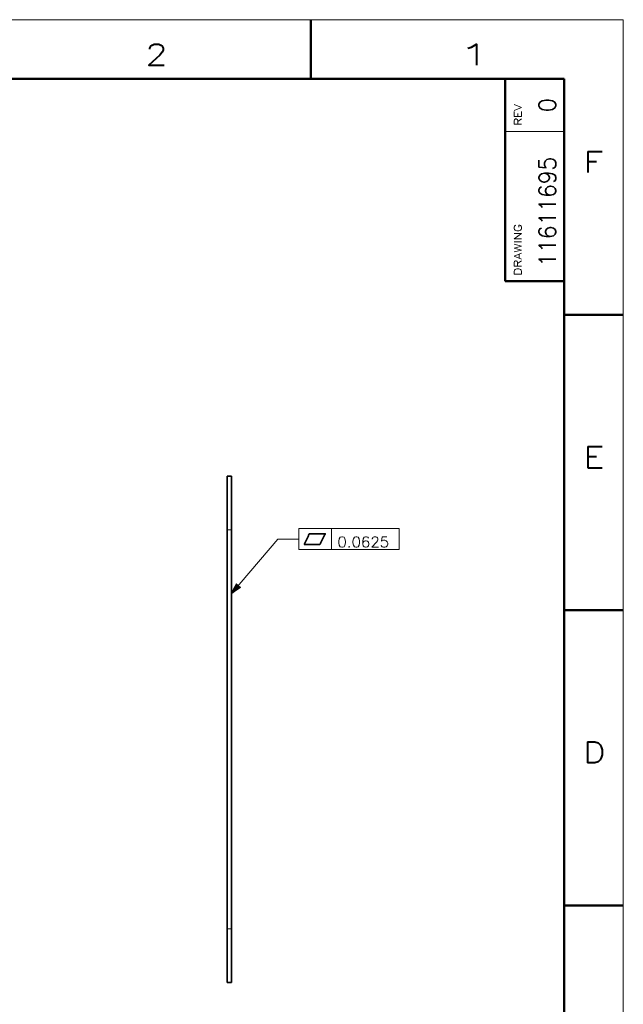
# Model space of a CAD drawing. Header units: millimetres. Extents: x 0 to 297, y 0 to 420.
# Tile 21 of 21: x 154 to 297, y 187 to 420. Entities that reach past the tile are written whole.
import ezdxf

# ---------------------------------------------------------------- set-up
doc = ezdxf.new("R2010")
doc.units = ezdxf.units.MM
doc.layers.add('1', color=7, linetype='Continuous')
doc.styles.add('pwfont', font='simplex.shx')

msp = doc.modelspace()

# ---------------------------------------------------------------- linework, layer by layer
at = {"layer": '1', "color": 7, "linetype": 'Continuous', "lineweight": 13}
for p, q in [((297, 420), (0, 420)), ((297, 0), (297, 420))]:
    msp.add_line(p, q, dxfattribs=at)
at = {"layer": '1', "color": 7, "linetype": 'Continuous', "lineweight": 50}
for p, q in [((223, 406), (223, 420)), ((283, 406), (14, 406)), ((269, 406), (269, 358.02)), ((269, 406), (283, 406)), ((283, 14), (283, 406)), ((283, 406), (283, 358.02)), ((269, 358), (283, 358)), ((283, 350), (297, 350)), ((283, 280), (297, 280)), ((283, 210), (297, 210))]:
    msp.add_line(p, q, dxfattribs=at)
at = {"layer": '1', "color": 113, "linetype": 'Continuous', "lineweight": 13}
for p, q in [((269, 393.5), (283, 393.5)), ((220.13, 294.37), (220.13, 299.37)), ((220.13, 299.37), (243.88, 299.37)), ((227.88, 294.37), (227.88, 299.37)), ((243.88, 294.37), (243.88, 299.37)), ((204.17, 283.92), (215.13, 296.87)), ((220.13, 296.87), (215.13, 296.87)), ((220.13, 294.37), (243.88, 294.37)), ((205.27, 286.26), (204.17, 283.92)), ((205.78, 285.83), (204.17, 283.92)), ((205.78, 285.83), (204.17, 283.92)), ((204.17, 283.92), (206.3, 285.4)), ((205.75, 285.86), (204.25, 284.1)), ((205.82, 285.8), (204.33, 284.04)), ((205.71, 285.9), (204.34, 284.28)), ((205.67, 285.93), (204.42, 284.46)), ((205.86, 285.77), (204.49, 284.15)), ((205.63, 285.96), (204.5, 284.63)), ((205.59, 286), (204.59, 284.81)), ((205.9, 285.73), (204.65, 284.26)), ((205.55, 286.03), (204.67, 284.99)), ((205.51, 286.06), (204.75, 285.17)), ((205.94, 285.7), (204.81, 284.37)), ((205.47, 286.09), (204.84, 285.34)), ((205.44, 286.13), (204.92, 285.52)), ((205.98, 285.67), (204.97, 284.48)), ((205.4, 286.16), (205.01, 285.7)), ((205.36, 286.19), (205.09, 285.88)), ((206.02, 285.63), (205.14, 284.59)), ((205.32, 286.23), (205.17, 286.05)), ((205.28, 286.26), (205.26, 286.23)), ((205.28, 286.26), (205.26, 286.23)), ((206.3, 285.4), (205.27, 286.26)), ((206.06, 285.6), (205.3, 284.71)), ((206.09, 285.57), (205.46, 284.82)), ((206.13, 285.54), (205.62, 284.93)), ((206.17, 285.5), (205.78, 285.04)), ((206.21, 285.47), (205.94, 285.15)), ((206.25, 285.44), (206.1, 285.27)), ((206.29, 285.4), (206.27, 285.38)), ((206.29, 285.4), (206.27, 285.38))]:
    msp.add_line(p, q, dxfattribs=at)
at = {"layer": '1', "color": 7, "linetype": 'Continuous', "lineweight": 35}
for p, q in [((204.17, 311.76), (203.11, 311.76)), ((204.17, 311.76), (203.11, 311.76)), ((203.11, 204.46), (203.11, 299.06)), ((203.11, 204.46), (203.11, 299.06)), ((204.17, 204.46), (204.17, 299.06)), ((204.17, 204.46), (204.17, 299.06)), ((204.17, 191.76), (203.11, 191.76)), ((204.17, 191.76), (203.11, 191.76))]:
    msp.add_line(p, q, dxfattribs=at)
at = {"layer": '1', "color": 15, "linetype": 'Continuous', "lineweight": 13}
for p, q in [((204.17, 299.06), (203.11, 299.06)), ((204.17, 299.06), (203.11, 299.06)), ((204.17, 204.46), (203.11, 204.46)), ((204.17, 204.46), (203.11, 204.46))]:
    msp.add_line(p, q, dxfattribs=at)
at = {"layer": '1', "color": 7, "linetype": 'Continuous', "lineweight": 35}
for points, knots in [([(203.11, 299.06), (203.11, 302.35), (203.11, 305.41), (203.11, 308.04), (203.11, 310.06), (203.11, 310.79), (203.11, 311.65), (203.11, 311.76)], [0, 0, 0.25882, 0.5, 0.707108, 0.866025, 0.92388, 0.991445, 1, 1]), ([(203.11, 299.06), (203.11, 302.35), (203.11, 305.41), (203.11, 308.04), (203.11, 310.06), (203.11, 310.79), (203.11, 311.65), (203.11, 311.76)], [0, 0, 0.25882, 0.5, 0.707108, 0.866025, 0.92388, 0.991445, 1, 1]), ([(204.17, 299.06), (204.17, 302.35), (204.17, 305.41), (204.17, 308.04), (204.17, 310.06), (204.17, 310.79), (204.17, 311.65), (204.17, 311.76)], [0, 0, 0.25882, 0.5, 0.707108, 0.866025, 0.92388, 0.991445, 1, 1]), ([(204.17, 299.06), (204.17, 302.35), (204.17, 305.41), (204.17, 308.04), (204.17, 310.06), (204.17, 310.79), (204.17, 311.65), (204.17, 311.76)], [0, 0, 0.25882, 0.5, 0.707108, 0.866025, 0.92388, 0.991445, 1, 1]), ([(203.11, 191.76), (203.11, 191.87), (203.11, 192.73), (203.11, 194.38), (203.11, 196.73), (203.11, 199.6), (203.11, 202.8), (203.11, 204.46)], [0, 0, 0.008555, 0.076121, 0.206647, 0.391239, 0.617316, 0.869474, 1, 1]), ([(203.11, 191.76), (203.11, 191.87), (203.11, 192.73), (203.11, 194.38), (203.11, 196.73), (203.11, 199.6), (203.11, 202.8), (203.11, 204.46)], [0, 0, 0.008555, 0.076121, 0.206647, 0.391239, 0.617316, 0.869474, 1, 1]), ([(204.17, 191.76), (204.17, 191.87), (204.17, 192.73), (204.17, 194.38), (204.17, 196.73), (204.17, 199.6), (204.17, 202.8), (204.17, 204.46)], [0, 0, 0.008555, 0.076121, 0.206647, 0.391239, 0.617316, 0.869474, 1, 1]), ([(204.17, 191.76), (204.17, 191.87), (204.17, 192.73), (204.17, 194.38), (204.17, 196.73), (204.17, 199.6), (204.17, 202.8), (204.17, 204.46)], [0, 0, 0.008555, 0.076121, 0.206647, 0.391239, 0.617316, 0.869474, 1, 1])]:
    msp.add_open_spline(points, degree=1, knots=knots, dxfattribs=at)
at = {"layer": '1', "color": 113, "linetype": 'Continuous', "lineweight": 35}
msp.add_open_spline([(221.38, 295.59), (225.12, 295.59), (226.38, 298.11), (222.6, 298.11), (221.38, 295.59)], degree=1, knots=[0, 0, 0.284716, 0.499164, 0.786876, 1, 1], dxfattribs=at)

# ---------------------------------------------------------------- texts
at = {"layer": '1', "color": 3, "linetype": 'Continuous', "lineweight": 13, "char_height": 5, "attachment_point": 7, "line_spacing_factor": 0.903614, "style": 'pwfont'}
for s, insert in [('\\W1.2353;2', (183.75, 409.18)), ('\\W1.9091;1', (257.75, 409.18)), ('\\W1.2353;F', (287.51, 383.78)), ('\\W1.2353;E', (287.51, 313.78)), ('\\W1.1667;D', (287.51, 243.78))]:
    msp.add_mtext(s, dxfattribs=dict(at, insert=insert))
at = {"layer": '1', "color": 113, "linetype": 'Continuous', "lineweight": 13, "char_height": 1.75, "attachment_point": 7, "rotation": 90, "line_spacing_factor": 0.903614, "style": 'pwfont'}
for s, insert in [('\\W1.1743;REV', (272.9, 394.87)), ('\\W1.2081;DRAWING', (272.88, 359.32))]:
    msp.add_mtext(s, dxfattribs=dict(at, insert=insert))
at = {"layer": '1', "color": 30, "linetype": 'Continuous', "lineweight": 13, "char_height": 4, "attachment_point": 7, "rotation": 90, "line_spacing_factor": 0.903614, "style": 'pwfont'}
for s, insert in [('\\W0.9844;0', (281, 398.06)), ('\\W0.9488;11611695', (281.01, 361.47))]:
    msp.add_mtext(s, dxfattribs=dict(at, insert=insert))
at = {"layer": '1', "color": 113, "linetype": 'Continuous', "lineweight": 13, "insert": (229.27, 294.93), "char_height": 2.5, "attachment_point": 7, "line_spacing_factor": 0.903614, "style": 'pwfont'}
msp.add_mtext('\\W1.0396;0.0625', dxfattribs=at)

doc.saveas('drawing.dxf')
